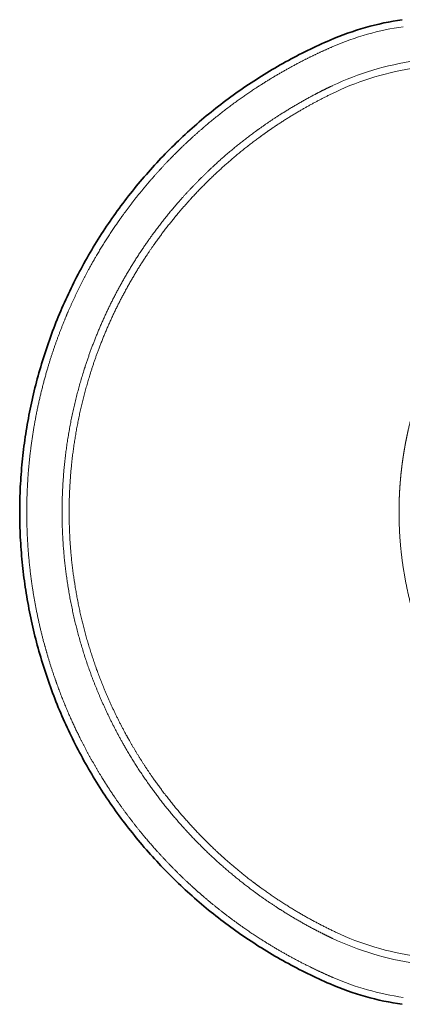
# Model space of a CAD drawing. Extents: x 37 to 569, y 39 to 375.
# Tile 1 of 8: x 37 to 91, y 60 to 200. Entities that reach past the tile are written whole.
import ezdxf

# ---------------------------------------------------------------- set-up
doc = ezdxf.new("R2010")
doc.units = 0
doc.layers.get('0').update_dxf_attribs({"lineweight": 13})

# ---------------------------------------------------------------- blocks, each defined once
blk = doc.blocks.new('BLOCK2')
at = {"color": 7, "lineweight": 35}
for centre, start, end in [((-550.57, 151.41), 98.09462, 113.41701), ((-550.57, -151.41), 246.58302, 261.90534)]:
    blk.add_arc(centre, 199.73, start, end, dxfattribs=at)
at = {"color": 7, "lineweight": 13}
for centre, start, end in [((-550.57, 151.41), 98.09469, 113.41701), ((-550.57, -151.41), 246.58299, 261.90531)]:
    blk.add_arc(centre, 194.73, start, end, dxfattribs=at)
for centre, major_axis, ratio, start_param, end_param in [((-91.35, -1127.6), (518.84, -1437.5), 0.363937, 3.066403, 3.176712), ((-55.52, -1226.31), (552.99, -1531.52), 0.348207, 3.069595, 3.175162), ((-55.45, 1226.51), (-553.06, -1531.72), 0.348184, 6.249617, 6.355178), ((-86.88, 1140.46), (-523.28, -1450.37), 0.362329, 6.248178, 6.357998)]:
    blk.add_ellipse(centre, major_axis=major_axis, ratio=ratio, start_param=start_param, end_param=end_param, dxfattribs=at)
at = {"color": 7, "lineweight": 35}
for points, knots in [([(-629.95, 334.69), (-635.32, 332.37), (-645.94, 327.46), (-661.51, 319.34), (-676.69, 310.47), (-691.44, 300.87), (-705.72, 290.57), (-719.49, 279.59), (-732.71, 267.96), (-745.35, 255.72), (-757.39, 242.87), (-768.82, 229.44), (-779.59, 215.46), (-789.67, 200.97), (-799.05, 186.01), (-807.69, 170.61), (-815.59, 154.78), (-822.73, 138.57), (-829.06, 122.03), (-834.59, 105.2), (-839.3, 88.11), (-843.17, 70.79), (-846.2, 53.27), (-848.38, 35.6), (-849.68, 17.82), (-849.98, 5.94), (-849.98, 0)], [0, 0, 0, 0, 17.544488, 35.09686, 52.667867, 70.260046, 87.868044, 105.478477, 123.071971, 140.657509, 158.259109, 175.885919, 193.532146, 211.178431, 228.816217, 246.471941, 264.157643, 281.867719, 299.580144, 317.281158, 334.992386, 352.730381, 370.501984, 388.30472, 406.127168, 423.948733, 423.948733, 423.948733, 423.948733]), ([(-629.95, -334.69), (-635.32, -332.37), (-645.94, -327.46), (-661.51, -319.34), (-676.69, -310.47), (-691.44, -300.87), (-705.72, -290.57), (-719.49, -279.59), (-732.71, -267.96), (-745.35, -255.72), (-757.39, -242.87), (-768.82, -229.44), (-779.59, -215.46), (-789.67, -200.97), (-799.04, -186.01), (-807.69, -170.61), (-815.59, -154.78), (-822.73, -138.57), (-829.06, -122.03), (-834.59, -105.19), (-839.3, -88.11), (-843.17, -70.79), (-846.2, -53.27), (-848.38, -35.6), (-849.68, -17.82), (-849.98, -5.94), (-849.98, 0)], [0, 0, 0, 0, 17.544221, 35.096492, 52.667514, 70.259698, 87.867761, 105.478331, 123.072404, 140.65814, 158.259718, 175.886484, 193.532735, 211.176781, 228.815563, 246.471373, 264.157079, 281.86739, 299.58061, 317.282167, 334.993233, 352.731183, 370.502748, 388.305465, 406.12798, 423.948731, 423.948731, 423.948731, 423.948731])]:
    blk.add_open_spline(points, degree=3, knots=knots, dxfattribs=at)
at = {"color": 7, "lineweight": 13}
for points, knots in [([(-844.98, 0), (-844.98, 13.12), (-844.38, 26.26), (-843.17, 39.36), (-839.69, 64.55), (-834.03, 89.25), (-830.78, 101.06), (-825.17, 118.54), (-818.45, 135.65), (-816.08, 141.31), (-809.33, 156.55), (-801.72, 171.35), (-796.58, 180.51), (-789.29, 192.46), (-781.43, 204.04), (-779.42, 206.92), (-768.19, 222.63), (-755.91, 237.57), (-745.23, 249.2), (-732.71, 261.43), (-719.46, 272.88), (-718.13, 274.02), (-706.73, 283.63), (-694.83, 292.66), (-683.98, 300.14), (-666.47, 311.06), (-648.26, 320.68), (-641.58, 324), (-634.81, 327.14), (-627.96, 330.1)], [722.100911, 722.100911, 722.100911, 722.100911, 722.100911, 722.100911, 809.184597, 809.184597, 809.184597, 890.86602, 890.86602, 890.86602, 931.789311, 931.789311, 931.789311, 1002.081553, 1002.081553, 1002.081553, 1025.572282, 1025.572282, 1025.572282, 1131.420504, 1131.420504, 1131.420504, 1143.204021, 1143.204021, 1143.204021, 1231.534675, 1231.534675, 1231.534675, 1281.806973, 1281.806973, 1281.806973, 1281.806973, 1281.806973, 1281.806973]), ([(-628.23, 302.38), (-632.41, 300.41), (-636.55, 298.36), (-640.66, 296.23), (-650.69, 290.83), (-660.49, 285.01), (-666.23, 281.4), (-673.28, 276.71), (-680.17, 271.8), (-681.55, 270.81), (-693.15, 262.33), (-704.27, 253.26), (-713.72, 244.78), (-725.2, 233.45), (-735.94, 221.49), (-738.17, 218.94), (-747.48, 208.03), (-756.21, 196.64), (-762.53, 187.64), (-769.4, 176.94), (-775.75, 165.96), (-776.59, 164.49), (-788.12, 143.94), (-797.81, 122.42), (-805.19, 101.7), (-813.77, 69.41), (-818.26, 36.24), (-819.3, 24.89), (-819.88, 13.08), (-819.94, 1.27), (-819.94, 0.84), (-819.94, 0.42), (-819.94, 0)], [1136.367435, 1136.367435, 1136.367435, 1136.367435, 1136.367435, 1136.367435, 1167.149201, 1167.149201, 1167.149201, 1212.129068, 1212.129068, 1212.129068, 1223.394265, 1223.394265, 1223.394265, 1307.803988, 1307.803988, 1307.803988, 1330.308587, 1330.308587, 1330.308587, 1403.230898, 1403.230898, 1403.230898, 1414.448566, 1414.448566, 1414.448566, 1559.599316, 1559.599316, 1559.599316, 1634.348808, 1634.348808, 1634.348808, 1637.110158, 1637.110158, 1637.110158, 1637.110158, 1637.110158, 1637.110158]), ([(-626.1, 297.88), (-634.68, 293.82), (-643.11, 289.45), (-651.4, 284.77), (-661.03, 278.86), (-670.4, 272.55), (-671.87, 271.55), (-674.8, 269.52), (-677.69, 267.45), (-679.14, 266.41), (-690.14, 258.33), (-700.71, 249.7), (-709.57, 241.78), (-719.35, 232.2), (-728.61, 222.15), (-729.81, 220.84), (-733.78, 216.42), (-737.64, 211.91), (-740.29, 208.71), (-748.09, 199.01), (-755.44, 188.94), (-760.12, 182.06), (-766.51, 172.04), (-772.43, 161.75), (-774.16, 158.64), (-785.41, 137.8), (-794.77, 115.99), (-801.31, 96.86), (-809.14, 66.52), (-813.31, 35.44), (-814.32, 24.38), (-814.87, 13.06), (-814.94, 1.74), (-814.94, 1.52), (-814.94, 1.09), (-814.94, 0.65), (-814.94, 0.43), (-814.94, 0.22), (-814.94, 0)], [0, 0, 0, 0, 0, 0, 79.832989, 79.832989, 79.832989, 94.789271, 94.789271, 94.789271, 109.748387, 109.748387, 109.748387, 209.545532, 209.545532, 209.545532, 224.499439, 224.499439, 224.499439, 259.405179, 259.405179, 259.405179, 329.125374, 329.125374, 329.125374, 358.9738, 358.9738, 358.9738, 527.787269, 527.787269, 527.787269, 620.248796, 620.248796, 620.248796, 622.06035, 622.06035, 622.06035, 623.871904, 623.871904, 623.871904, 623.871904, 623.871904, 623.871904]), ([(-443.58, 230.12), (-449.56, 226.93), (-455.43, 223.56), (-461.2, 219.98), (-467.84, 215.55), (-474.33, 210.84), (-475.28, 210.14), (-476.54, 209.21), (-477.8, 208.26), (-478.11, 208.02), (-479.26, 207.15), (-480.39, 206.27), (-481.21, 205.64), (-483.19, 204.08), (-485.15, 202.5), (-486.31, 201.54), (-487.77, 200.33), (-489.22, 199.1), (-489.5, 198.86), (-490.05, 198.4), (-490.59, 197.93), (-490.87, 197.69), (-491.67, 196.99), (-492.48, 196.28), (-493.01, 195.81), (-494.08, 194.87), (-495.13, 193.92), (-495.67, 193.44), (-496.48, 192.7), (-497.28, 191.95), (-497.56, 191.7), (-498.12, 191.18), (-498.68, 190.66), (-498.93, 190.42), (-502.38, 187.16), (-505.76, 183.83), (-508.81, 180.7), (-513.22, 175.96), (-517.5, 171.07), (-518.87, 169.47), (-520.56, 167.46), (-522.23, 165.42), (-522.56, 165.01), (-523.22, 164.2), (-523.88, 163.37), (-524.22, 162.95), (-524.81, 162.21), (-525.39, 161.46), (-525.64, 161.14), (-526.15, 160.49), (-526.64, 159.85), (-526.87, 159.56), (-527.89, 158.22), (-528.92, 156.87), (-529.73, 155.77), (-531.37, 153.54), (-532.99, 151.27), (-533.78, 150.15), (-534.66, 148.88), (-535.53, 147.61), (-535.67, 147.41), (-538.94, 142.59), (-542.09, 137.67), (-544.99, 132.86), (-547.89, 127.75), (-550.64, 122.55), (-550.76, 122.31), (-551.01, 121.85), (-551.25, 121.38), (-551.38, 121.14), (-551.94, 120.06), (-552.51, 118.96), (-552.95, 118.08), (-553.47, 117.04), (-553.98, 116.01), (-554.14, 115.68), (-554.34, 115.28), (-554.54, 114.87), (-554.64, 114.66), (-555.2, 113.52), (-555.73, 112.4), (-556.15, 111.52), (-556.64, 110.47), (-557.12, 109.42), (-557.18, 109.28), (-557.42, 108.78), (-557.66, 108.24), (-557.88, 107.75), (-558.35, 106.71), (-558.83, 105.62), (-559.08, 105.05), (-559.37, 104.39), (-559.63, 103.79), (-559.68, 103.67), (-559.79, 103.42), (-559.89, 103.18), (-559.93, 103.08), (-563.18, 95.47), (-566.13, 87.73), (-568.75, 79.96), (-571.97, 69.01), (-574.59, 57.9), (-575.27, 54.81), (-576.01, 51.18), (-576.69, 47.54), (-576.78, 47.02), (-577.25, 44.44), (-577.67, 41.89), (-577.98, 39.92), (-578.53, 36.23), (-579, 32.6), (-579.21, 30.89), (-579.6, 27.49), (-579.94, 23.97), (-580.09, 22.22), (-580.28, 19.86), (-580.44, 17.48), (-580.48, 16.89), (-580.69, 13.55), (-580.85, 10.21), (-580.94, 7.45), (-581, 4.67), (-581.02, 1.88), (-581.02, 1.85), (-581.02, 1.8), (-581.02, 1.75), (-581.02, 1.72), (-581.02, 1.66), (-581.02, 1.6), (-581.02, 1.57), (-581.02, 1.51), (-581.02, 1.45), (-581.02, 1.43), (-581.02, 1.13), (-581.02, 0.83), (-581.02, 0.54), (-581.02, 0.27), (-581.02, 0)], [0, 0, 0, 0, 0, 0, 85.250093, 85.250093, 85.250093, 99.890197, 99.890197, 99.890197, 104.781023, 104.781023, 104.781023, 117.812368, 117.812368, 117.812368, 136.939205, 136.939205, 136.939205, 141.399708, 141.399708, 141.399708, 145.860211, 145.860211, 145.860211, 154.659119, 154.659119, 154.659119, 163.458028, 163.458028, 163.458028, 168.107466, 168.107466, 168.107466, 172.832103, 172.832103, 172.832103, 226.825359, 226.825359, 226.825359, 252.667097, 252.667097, 252.667097, 259.120726, 259.120726, 259.120726, 265.574355, 265.574355, 265.574355, 270.449382, 270.449382, 270.449382, 275.402917, 275.402917, 275.402917, 291.112971, 291.112971, 291.112971, 306.97495, 306.97495, 306.97495, 309.923775, 309.923775, 309.923775, 378.25264, 378.25264, 378.25264, 381.462464, 381.462464, 381.462464, 384.672288, 384.672288, 384.672288, 396.134765, 396.134765, 396.134765, 398.689606, 398.689606, 398.689606, 401.615415, 401.615415, 401.615415, 414.386632, 414.386632, 414.386632, 415.721394, 415.721394, 415.721394, 421.107066, 421.107066, 421.107066, 426.784355, 426.784355, 426.784355, 428.324664, 428.324664, 428.324664, 429.916825, 429.916825, 429.916825, 528.804923, 528.804923, 528.804923, 566.926357, 566.926357, 566.926357, 573.282458, 573.282458, 573.282458, 598.515722, 598.515722, 598.515722, 621.191338, 621.191338, 621.191338, 642.634982, 642.634982, 642.634982, 649.640829, 649.640829, 649.640829, 682.557997, 682.557997, 682.557997, 682.879154, 682.879154, 682.879154, 683.200312, 683.200312, 683.200312, 683.521498, 683.521498, 683.521498, 683.859271, 683.859271, 683.859271, 687.070428, 687.070428, 687.070428, 687.070428, 687.070428, 687.070428]), ([(-844.98, 0), (-844.98, -0.16), (-844.98, -0.32), (-844.97, -0.48), (-844.97, -2.61), (-844.95, -4.74), (-844.92, -6.7), (-844.56, -22.7), (-843.3, -38.68), (-841.51, -52.61), (-837.82, -73.32), (-832.65, -93.64), (-830.76, -100.38), (-827.93, -109.59), (-824.8, -118.7), (-823.92, -121.17), (-818.82, -135.18), (-812.98, -148.93), (-807.69, -160.03), (-800.31, -173.97), (-792.2, -187.46), (-790.36, -190.44), (-787.07, -195.62), (-783.67, -200.72), (-782.2, -202.9), (-772.7, -216.62), (-762.41, -229.79), (-753.23, -240.42), (-741.75, -252.48), (-729.61, -263.85), (-727.67, -265.63), (-723.77, -269.15), (-719.8, -272.6), (-717.8, -274.31), (-705.02, -285.02), (-691.62, -295), (-679.94, -302.83), (-662.64, -313.26), (-644.7, -322.43), (-639.18, -325.1), (-633.6, -327.66), (-627.96, -330.1)], [716.559127, 716.559127, 716.559127, 716.559127, 716.559127, 716.559127, 717.622933, 717.622933, 717.622933, 730.681629, 730.681629, 730.681629, 823.746176, 823.746176, 823.746176, 870.516917, 870.516917, 870.516917, 888.052908, 888.052908, 888.052908, 970.03465, 970.03465, 970.03465, 993.526546, 993.526546, 993.526546, 1011.142759, 1011.142759, 1011.142759, 1105.267564, 1105.267564, 1105.267564, 1122.933465, 1122.933465, 1122.933465, 1140.593973, 1140.593973, 1140.593973, 1234.900372, 1234.900372, 1234.900372, 1276.268004, 1276.268004, 1276.268004, 1276.268004, 1276.268004, 1276.268004]), ([(-628.23, -302.38), (-632.82, -300.21), (-637.36, -297.95), (-641.87, -295.61), (-652.27, -289.94), (-662.43, -283.8), (-668.14, -280.16), (-675.86, -274.94), (-683.39, -269.48), (-685.42, -267.97), (-696.21, -259.82), (-706.57, -251.14), (-714.71, -243.73), (-723.76, -234.79), (-732.36, -225.44), (-733.5, -224.19), (-743.09, -213.5), (-752.09, -202.32), (-759.59, -192.07), (-767.53, -180.03), (-774.8, -167.6), (-775.65, -166.14), (-785.24, -149.26), (-793.59, -131.72), (-800.16, -115.21), (-810.47, -83.27), (-816.72, -50.15), (-818.73, -34.41), (-819.84, -18.02), (-819.94, -1.62), (-819.94, -1.08), (-819.94, -0.54), (-819.94, 0)], [1136.258417, 1136.258417, 1136.258417, 1136.258417, 1136.258417, 1136.258417, 1170.065158, 1170.065158, 1170.065158, 1215.056419, 1215.056419, 1215.056419, 1231.925944, 1231.925944, 1231.925944, 1305.106619, 1305.106619, 1305.106619, 1316.35044, 1316.35044, 1316.35044, 1400.613219, 1400.613219, 1400.613219, 1411.82436, 1411.82436, 1411.82436, 1529.415189, 1529.415189, 1529.415189, 1633.472131, 1633.472131, 1633.472131, 1637.012024, 1637.012024, 1637.012024, 1637.012024, 1637.012024, 1637.012024]), ([(-626.1, -297.88), (-636.29, -293.06), (-646.27, -287.8), (-656.04, -282.11), (-667.06, -275.04), (-677.69, -267.45), (-679.14, -266.41), (-682.01, -264.3), (-684.85, -262.16), (-686.26, -261.08), (-695.63, -253.8), (-704.67, -246.11), (-712.11, -239.27), (-720.56, -230.89), (-728.61, -222.15), (-729.81, -220.84), (-739.32, -210.24), (-748.23, -199.14), (-755.59, -189.06), (-764.43, -175.65), (-772.43, -161.75), (-774.16, -158.64), (-783.17, -141.96), (-790.96, -124.65), (-796.47, -110.22), (-805.77, -80.84), (-811.59, -50.48), (-813.6, -35.18), (-814.77, -18.9), (-814.93, -2.61), (-814.94, -1.74), (-814.94, -0.87), (-814.94, 0)], [0, 0, 0, 0, 0, 0, 94.790022, 94.790022, 94.790022, 109.749135, 109.749135, 109.749135, 124.711788, 124.711788, 124.711788, 209.546732, 209.546732, 209.546732, 224.501143, 224.501143, 224.501143, 329.131429, 329.131429, 329.131429, 358.979825, 358.979825, 358.979825, 488.195809, 488.195809, 488.195809, 616.635165, 616.635165, 616.635165, 623.886581, 623.886581, 623.886581, 623.886581, 623.886581, 623.886581]), ([(-581.02, 0), (-581.02, -0.79), (-581.02, -1.58), (-581.02, -2.37), (-581, -3.95), (-580.97, -5.53), (-580.95, -6.32), (-580.65, -17.71), (-579.73, -29.08), (-578.35, -39.58), (-576.35, -50.47), (-573.79, -61.19), (-573.67, -61.7), (-573.42, -62.73), (-573.17, -63.75), (-573.04, -64.26), (-572.03, -68.25), (-570.93, -72.25), (-569.9, -75.73), (-568.6, -79.89), (-567.23, -83.97), (-567, -84.66), (-566.52, -86.04), (-566.04, -87.4), (-565.8, -88.09), (-563.97, -93.19), (-562.01, -98.24), (-560.22, -102.57), (-557.9, -107.82), (-555.44, -113.01), (-554.99, -113.96), (-553.49, -117.05), (-551.94, -120.1), (-550.84, -122.2), (-549.35, -124.98), (-547.81, -127.75), (-547.43, -128.44), (-544.31, -133.96), (-541.03, -139.37), (-538.04, -144.02), (-534.79, -148.8), (-531.41, -153.47), (-531.24, -153.71), (-530.48, -154.76), (-529.69, -155.82), (-529.05, -156.68), (-528.26, -157.74), (-527.47, -158.78), (-527.31, -158.98), (-527, -159.39), (-526.68, -159.8), (-526.52, -160.01), (-525.08, -161.87), (-523.61, -163.73), (-522.28, -165.37), (-520.61, -167.4), (-518.92, -169.39), (-518.59, -169.78), (-515.25, -173.69), (-511.82, -177.5), (-508.67, -180.85), (-503.98, -185.62), (-499.14, -190.24), (-497.61, -191.67), (-495.67, -193.45), (-493.71, -195.2), (-493.34, -195.53), (-492.55, -196.22), (-491.75, -196.92), (-491.36, -197.26), (-490.57, -197.95), (-489.77, -198.63), (-489.41, -198.94), (-487.04, -200.95), (-484.64, -202.93), (-482.62, -204.55), (-478.34, -207.89), (-473.99, -211.11), (-471.69, -212.77), (-469.17, -214.53), (-466.63, -216.25), (-466.46, -216.36), (-465.59, -216.95), (-464.68, -217.55), (-463.94, -218.04), (-462.37, -219.07), (-460.73, -220.12), (-459.88, -220.66), (-458.5, -221.52), (-457.19, -222.33), (-456.68, -222.64), (-455.99, -223.06), (-455.3, -223.48), (-455.1, -223.59), (-452.71, -225.03), (-450.3, -226.43), (-448.08, -227.69), (-445.83, -228.92), (-443.58, -230.12)], [0, 0, 0, 0, 0, 0, 9.423367, 9.423367, 9.423367, 18.855232, 18.855232, 18.855232, 145.306147, 145.306147, 145.306147, 151.653765, 151.653765, 151.653765, 158.001383, 158.001383, 158.001383, 200.986086, 200.986086, 200.986086, 209.775564, 209.775564, 209.775564, 218.552823, 218.552823, 218.552823, 275.494258, 275.494258, 275.494258, 288.334471, 288.334471, 288.334471, 317.211088, 317.211088, 317.211088, 326.849267, 326.849267, 326.849267, 394.366468, 394.366468, 394.366468, 397.490093, 397.490093, 397.490093, 410.190185, 410.190185, 410.190185, 413.367849, 413.367849, 413.367849, 416.545514, 416.545514, 416.545514, 442.148071, 442.148071, 442.148071, 448.535412, 448.535412, 448.535412, 505.201366, 505.201366, 505.201366, 531.148765, 531.148765, 531.148765, 537.748401, 537.748401, 537.748401, 544.139156, 544.139156, 544.139156, 550.659474, 550.659474, 550.659474, 582.662815, 582.662815, 582.662815, 618.022042, 618.022042, 618.022042, 621.004775, 621.004775, 621.004775, 631.05211, 631.05211, 631.05211, 641.713159, 641.713159, 641.713159, 648.942979, 648.942979, 648.942979, 651.820888, 651.820888, 651.820888, 683.991306, 683.991306, 683.991306, 683.991306, 683.991306, 683.991306])]:
    blk.add_open_spline(points, degree=5, knots=knots, dxfattribs=at)

msp = doc.modelspace()

# ---------------------------------------------------------------- block references
at = {"lineweight": 0, "xscale": 0.2, "yscale": 0.2, "zscale": 0.2}
msp.add_blockref('BLOCK2', (206.85, 129.83), dxfattribs=at)

doc.saveas('drawing.dxf')
